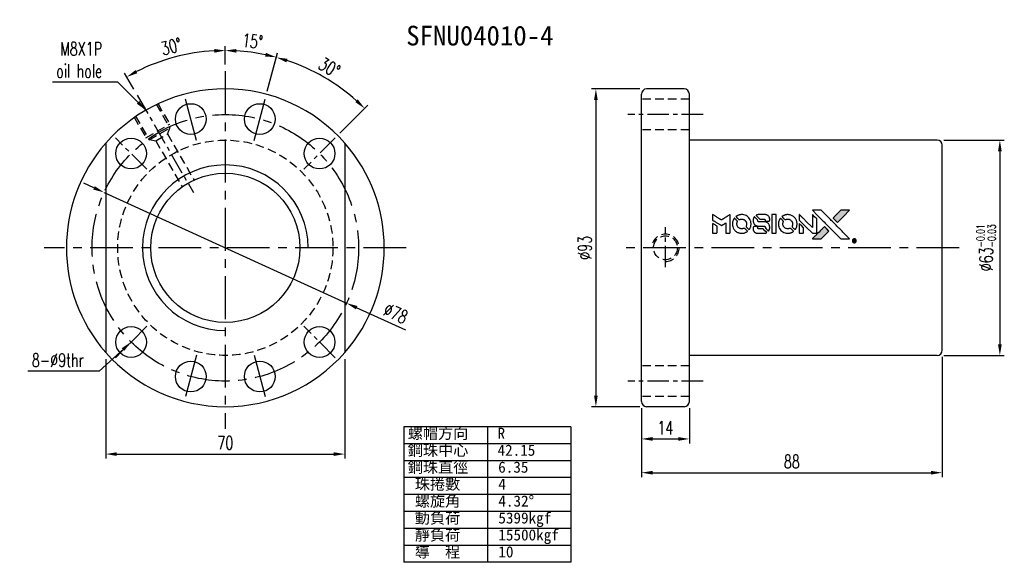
# Model space of a CAD drawing. Extents: x -262 to 1111, y 57 to 216.
import ezdxf
from ezdxf.enums import TextEntityAlignment as Align

# ---------------------------------------------------------------- set-up
doc = ezdxf.new("R2010")
doc.units = 0
doc.header["$MEASUREMENT"] = 0
doc.header["$PDMODE"] = 1
doc.linetypes.add('CENTER', pattern=[2, 1.25, -0.25, 0.25, -0.25])
doc.linetypes.add('DASHED', pattern=[0.75, 0.5, -0.25])
doc.layers.get('0').update_dxf_attribs({"linetype": 'CONTINUOUS'})
doc.layers.get('DEFPOINTS').update_dxf_attribs({"linetype": 'CONTINUOUS'})
for name, color, linetype in [('CHA', 2, 'CONTINUOUS'), ('CL', 1, 'CENTER'), ('DIM', 4, 'CONTINUOUS'), ('HID', 2, 'DASHED'), ('HIDDEN', 7, 'CONTINUOUS'), ('OUT', 3, 'CONTINUOUS')]:
    doc.layers.add(name, color=color, linetype=linetype)
doc.styles.add('CHN', font='SIMPLEX.shx', dxfattribs={"width": 0.7, "bigfont": 'CHINESET.shx'})
doc.styles.add('DIM-7', font='SIMPLEX.shx', dxfattribs={"width": 0.7, "bigfont": 'chineset.shx'})
doc.styles.add('T', font='kaiu.ttf')
doc.dimstyles.get("Standard").update_dxf_attribs({"dimscale": 1.2, "dimtxt": 4, "dimasz": 3, "dimexe": 1, "dimexo": 0.5, "dimgap": 1, "dimtad": 1, "dimdsep": 46, "dimtxsty": 'CHN', "dimcen": 0.09, "dimclrd": 256, "dimclre": 256, "dimclrt": 256, "dimadec": 0, "dimazin": 0, "dimtp": 1, "dimtm": 1, "dimtfac": 0.6, "dimtix": 1, "dimtmove": 2, "dimatfit": 3, "dimfxl": 1, "dimtvp": 0.85, "dimtolj": 1, "dimarcsym": 0})

# ---------------------------------------------------------------- blocks, each defined once
blk = doc.blocks.new('*D2')
at = {"layer": 'DEFPOINTS', "color": 0, "transparency": 16777216}
for p in [(893.17, 206.33), (883.15, 201.14), (894.93, 193.44), (891.56, 180.88), (883.15, 96.52)]:
    blk.add_point(p, dxfattribs=at)
at = {"layer": 'DIM', "color": 0, "lineweight": -2, "transparency": 16777216}
for p, q in [((883.15, 203.09), (883.15, 208.51)), ((895.43, 195.32), (898.43, 206.49))]:
    blk.add_line(p, q, dxfattribs=at)
blk.add_arc((883.15, 149.49), 57.71, 78.2268, 86.7732, dxfattribs=at)
at = {"layer": 'DIM', "color": 0, "transparency": 16777216}
for points in [[(886.38, 206.57), (886.41, 207.66), (883.15, 207.21)], [(895.05, 206.52), (894.8, 205.46), (898.09, 205.24)]]:
    blk.add_solid(points, dxfattribs=at)
at = {"layer": 'DIM', "color": 0, "transparency": 16777216, "insert": (891.11, 209.93), "char_height": 3.9, "attachment_point": 5, "rotation": 352.5, "style": 'DIM-7'}
blk.add_mtext('\\A1;15°', dxfattribs=at)
blk = doc.blocks.new('*D3')
at = {"layer": 'DEFPOINTS', "color": 0, "transparency": 16777216}
for p in [(916.23, 196.74), (894.93, 193.44), (915.32, 181.66), (891.56, 180.88), (906.13, 172.47)]:
    blk.add_point(p, dxfattribs=at)
at = {"layer": 'DIM', "color": 0, "lineweight": -2, "transparency": 16777216}
for p, q in [((895.43, 195.32), (898.41, 206.46)), ((916.7, 183.04), (924.85, 191.19))]:
    blk.add_line(p, q, dxfattribs=at)
blk.add_arc((883.15, 149.49), 57.68, 48.2291, 71.7709, dxfattribs=at)
at = {"layer": 'DIM', "color": 0, "transparency": 16777216}
for points in [[(901.04, 203.75), (901.35, 204.79), (898.08, 205.2)], [(921.94, 192.9), (921.2, 192.11), (923.93, 190.27)]]:
    blk.add_solid(points, dxfattribs=at)
at = {"layer": 'DIM', "color": 0, "transparency": 16777216, "insert": (913.61, 202.25), "char_height": 3.9, "attachment_point": 5, "rotation": 330, "style": 'DIM-7'}
blk.add_mtext('\\A1;30°', dxfattribs=at)
blk = doc.blocks.new('*D4')
at = {"layer": 'DEFPOINTS', "color": 0, "transparency": 16777216}
for p in [(873.13, 206.34), (883.15, 201.14), (857.34, 194.2), (873.8, 165.69), (883.15, 96.52)]:
    blk.add_point(p, dxfattribs=at)
at = {"layer": 'DIM', "color": 0, "lineweight": -2, "transparency": 16777216}
for p, q in [((883.15, 203.09), (883.15, 208.52)), ((856.37, 195.89), (853.64, 200.61))]:
    blk.add_line(p, q, dxfattribs=at)
blk.add_arc((883.15, 149.49), 57.73, 93.2262, 116.7738, dxfattribs=at)
at = {"layer": 'DIM', "color": 0, "transparency": 16777216}
for points in [[(879.89, 207.67), (879.92, 206.58), (883.15, 207.22)], [(857.4, 200.55), (856.89, 201.5), (854.29, 199.48)]]:
    blk.add_solid(points, dxfattribs=at)
at = {"layer": 'DIM', "color": 0, "transparency": 16777216, "insert": (867.37, 208.39), "char_height": 3.9, "attachment_point": 5, "rotation": 15, "style": 'DIM-7'}
blk.add_mtext('\\A1;30°', dxfattribs=at)
blk = doc.blocks.new('*D5')
at = {"layer": 'DEFPOINTS', "color": 0, "transparency": 16777216}
for p in [(848.15, 118.88), (918.15, 118.88), (918.15, 89.13)]:
    blk.add_point(p, dxfattribs=at)
at = {"layer": 'DIM', "color": 0, "lineweight": -2, "transparency": 16777216}
for p, q in [((848.15, 116.93), (848.15, 87.83)), ((918.15, 116.93), (918.15, 87.83)), ((851.4, 89.13), (914.9, 89.13))]:
    blk.add_line(p, q, dxfattribs=at)
at = {"layer": 'DIM', "color": 0, "transparency": 16777216}
for points in [[(851.4, 89.67), (851.4, 88.59), (848.15, 89.13)], [(914.9, 89.67), (914.9, 88.59), (918.15, 89.13)]]:
    blk.add_solid(points, dxfattribs=at)
at = {"layer": 'DIM', "color": 0, "transparency": 16777216, "insert": (883.15, 92.38), "char_height": 3.9, "attachment_point": 5, "style": 'DIM-7'}
blk.add_mtext('\\A1;70', dxfattribs=at)
blk = doc.blocks.new('*D6')
at = {"layer": 'DEFPOINTS', "color": 0, "transparency": 16777216}
for p in [(1004.96, 104.49), (1018.96, 104.49), (1018.96, 93.56)]:
    blk.add_point(p, dxfattribs=at)
at = {"layer": 'DIM', "color": 0, "lineweight": -2, "transparency": 16777216}
for p, q in [((1004.96, 102.54), (1004.96, 92.26)), ((1018.96, 102.54), (1018.96, 92.26)), ((1008.21, 93.56), (1015.71, 93.56))]:
    blk.add_line(p, q, dxfattribs=at)
at = {"layer": 'DIM', "color": 0, "transparency": 16777216}
for points in [[(1008.21, 94.1), (1008.21, 93.02), (1004.96, 93.56)], [(1015.71, 94.1), (1015.71, 93.02), (1018.96, 93.56)]]:
    blk.add_solid(points, dxfattribs=at)
at = {"layer": 'DIM', "color": 0, "transparency": 16777216, "insert": (1011.96, 96.81), "char_height": 3.9, "attachment_point": 5, "style": 'DIM-7'}
blk.add_mtext('\\A1;14', dxfattribs=at)
blk = doc.blocks.new('*D7')
at = {"layer": 'DEFPOINTS', "color": 0, "transparency": 16777216}
for p in [(1092.96, 119.49), (1004.96, 104.49), (1092.96, 83.68)]:
    blk.add_point(p, dxfattribs=at)
at = {"layer": 'DIM', "color": 0, "lineweight": -2, "transparency": 16777216}
for p, q in [((1092.96, 117.54), (1092.96, 82.38)), ((1004.96, 102.54), (1004.96, 82.38)), ((1008.21, 83.68), (1089.71, 83.68))]:
    blk.add_line(p, q, dxfattribs=at)
at = {"layer": 'DIM', "color": 0, "transparency": 16777216}
for points in [[(1008.21, 84.23), (1008.21, 83.14), (1004.96, 83.68)], [(1089.71, 84.23), (1089.71, 83.14), (1092.96, 83.68)]]:
    blk.add_solid(points, dxfattribs=at)
at = {"layer": 'DIM', "color": 0, "transparency": 16777216, "insert": (1048.96, 86.93), "char_height": 3.9, "attachment_point": 5, "style": 'DIM-7'}
blk.add_mtext('\\A1;88', dxfattribs=at)
blk = doc.blocks.new('*D8')
at = {"layer": 'DEFPOINTS', "color": 0, "transparency": 16777216}
for p in [(1006.46, 195.99), (991.61, 102.99), (1006.46, 102.99)]:
    blk.add_point(p, dxfattribs=at)
at = {"layer": 'DIM', "color": 0, "lineweight": -2, "transparency": 16777216}
for p, q in [((1004.51, 195.99), (990.31, 195.99)), ((991.61, 192.74), (991.61, 106.24)), ((1004.51, 102.99), (990.31, 102.99))]:
    blk.add_line(p, q, dxfattribs=at)
at = {"layer": 'DIM', "color": 0, "transparency": 16777216}
for points in [[(991.07, 192.74), (992.15, 192.74), (991.61, 195.99)], [(991.07, 106.24), (992.15, 106.24), (991.61, 102.99)]]:
    blk.add_solid(points, dxfattribs=at)
at = {"layer": 'DIM', "color": 0, "transparency": 16777216, "insert": (988.36, 149.49), "char_height": 3.9, "attachment_point": 5, "rotation": 90, "style": 'DIM-7'}
blk.add_mtext('\\A1;%%C93', dxfattribs=at)
blk = doc.blocks.new('*D9')
at = {"layer": 'DEFPOINTS', "color": 0, "transparency": 16777216}
for p in [(847.67, 165.68), (918.63, 133.3)]:
    blk.add_point(p, dxfattribs=at)
at = {"layer": 'DIM', "color": 0, "lineweight": -2, "transparency": 16777216}
for p, q in [((844.71, 167.03), (841.76, 168.38)), ((847.67, 165.68), (918.63, 133.3)), ((936, 125.38), (921.59, 131.95))]:
    blk.add_line(p, q, dxfattribs=at)
at = {"layer": 'DIM', "color": 0, "transparency": 16777216}
for points in [[(844.94, 167.52), (844.49, 166.54), (847.67, 165.68)], [(921.81, 132.45), (921.36, 131.46), (918.63, 133.3)]]:
    blk.add_solid(points, dxfattribs=at)
at = {"layer": 'DIM', "color": 0, "transparency": 16777216, "insert": (933.03, 130.31), "char_height": 3.9, "attachment_point": 5, "rotation": 335.4733, "style": 'DIM-7'}
blk.add_mtext('\\A1;∅78', dxfattribs=at)
blk = doc.blocks.new('*D10')
at = {"layer": 'DEFPOINTS', "color": 0, "transparency": 16777216}
for p in [(1091.46, 180.99), (1091.46, 117.99), (1109.84, 117.99)]:
    blk.add_point(p, dxfattribs=at)
at = {"layer": 'DIM', "color": 0, "lineweight": -2, "transparency": 16777216}
for p, q in [((1093.41, 180.99), (1111.14, 180.99)), ((1109.84, 177.74), (1109.84, 121.24)), ((1093.41, 117.99), (1111.14, 117.99))]:
    blk.add_line(p, q, dxfattribs=at)
at = {"layer": 'DIM', "color": 0, "transparency": 16777216}
for points in [[(1109.3, 177.74), (1110.39, 177.74), (1109.84, 180.99)], [(1109.3, 121.24), (1110.39, 121.24), (1109.84, 117.99)]]:
    blk.add_solid(points, dxfattribs=at)
at = {"layer": 'DIM', "color": 0, "transparency": 16777216, "insert": (1105.81, 149.49), "char_height": 3.9, "attachment_point": 5, "rotation": 90, "style": 'DIM-7'}
blk.add_mtext('\\A1;%%C63{\\H2.34;\\S-0.01^ -0.03;}', dxfattribs=at)

msp = doc.modelspace()

# ---------------------------------------------------------------- hatches: boundary and pattern name
at = {"linetype": 'Continuous'}
h = msp.add_hatch(color=0, dxfattribs=at)
h.dxf.hatch_style = 1
h.paths.add_polyline_path([(1065.863, 160.463), (1064.568, 160.463), (1063.273, 160.462), (1062.157, 159.339, 0.000288), (1061.73, 158.907, 0.000479), (1061.37, 158.543, 0.000013), (1061.044, 158.213, 0.197177), (1061.042, 158.208, 0.1112764), (1061.042, 158.205, 0.0015954), (1061.437, 157.806, 0.0005055), (1061.683, 157.56), (1062.325, 156.918), (1064.094, 158.691)])
h.paths.add_polyline_path([(1058.666, 153.266), (1059.8, 154.399), (1059.157, 155.042, 0.000476), (1058.91, 155.289, 0.0015067), (1058.51, 155.685, 0.2256647), (1058.504, 155.685, 0.0011115), (1057.963, 155.146, 0.0003511), (1057.628, 154.81, 0.000108), (1056.21, 153.386, 0.0006916), (1055.494, 152.665, 0.0000771), (1054.999, 152.165, 0.1975269), (1054.991, 152.147, 0.2961744), (1054.996, 152.139, 0.0041949), (1055.631, 152.133, 0.0005293), (1056.263, 152.132), (1057.533, 152.132)])

# ---------------------------------------------------------------- linework, layer by layer
at = {"color": 0}
for points in [[(1025.785, 158.387), (1025.785, 157.563), (1026.011, 157.425, -0.000297), (1026.149, 157.34, -0.000037), (1026.451, 157.155, -0.000043), (1026.81, 156.935, -0.000036), (1027.192, 156.701, 0.000044), (1027.566, 156.471, 0.000063), (1027.899, 156.267, 0.000035), (1028.18, 156.095, 0.0009), (1028.257, 156.048), (1028.367, 155.981), (1028.512, 156.071, 0.001175), (1028.595, 156.122, 0.000208), (1028.751, 156.219, 0.000225), (1028.934, 156.333, 0.000203), (1029.124, 156.451, -0.000711), (1029.304, 156.563, -0.001119), (1029.459, 156.659, -0.000263), (1029.596, 156.743, -0.04589), (1029.611, 156.75, -0.519312), (1029.624, 156.741, -0.001914), (1029.628, 156.52, -0.003124), (1029.631, 156.156, -0.000285), (1029.631, 155.248), (1029.631, 153.737), (1030.158, 153.737, 0.001727), (1030.536, 153.738, 0.025279), (1030.669, 153.746, 0.073886), (1030.747, 153.766, 0.07426), (1030.815, 153.808, 0.03264), (1030.832, 153.825, 0.01784), (1030.852, 153.847, 0.017712), (1030.87, 153.872, 0.026854), (1030.883, 153.894), (1030.912, 153.947), (1030.915, 156.582), (1030.918, 159.217), (1030.889, 159.198, -0.004595), (1030.869, 159.185, -0.00016), (1030.789, 159.135, -0.000298), (1030.694, 159.076, -0.000208), (1030.587, 159.01, 0.000986), (1030.273, 158.815, 0.00025), (1029.764, 158.497, 0.000268), (1029.221, 158.156, 0.000436), (1028.761, 157.867, -0.002932), (1028.609, 157.773, -0.004718), (1028.479, 157.694, -0.001113), (1028.364, 157.627, -0.227179), (1028.352, 157.626, -0.045982), (1028.339, 157.633, -0.000145), (1028.185, 157.727, -0.000825), (1028.011, 157.834, -0.000517), (1027.808, 157.96, 0.000056), (1027.112, 158.393, 0.000289), (1026.727, 158.632, 0.000481), (1026.44, 158.809, 0.000418), (1026.138, 158.995), (1025.785, 159.212)], [(1034.007, 159.187, 0.024131), (1033.773, 159.151, 0.022344), (1033.537, 159.092, 0.021883), (1033.302, 159.01, 0.020884), (1033.072, 158.908, 0.010669), (1032.942, 158.839, 0.010389), (1032.813, 158.764, 0.010913), (1032.698, 158.691, 0.022227), (1032.612, 158.628), (1032.58, 158.602), (1032.994, 158.195, 0.002452), (1033.156, 158.038, 0.003628), (1033.3, 157.902, 0.001662), (1033.423, 157.787, 0.070159), (1033.453, 157.766, 0.047671), (1033.476, 157.757, 0.018624), (1033.51, 157.749, 0.017921), (1033.548, 157.743, 0.018804), (1033.586, 157.739, 0.018255), (1033.638, 157.738, 0.041312), (1033.677, 157.742, 0.037164), (1033.718, 157.753, 0.012342), (1033.775, 157.774, -0.015101), (1033.913, 157.825, -0.035998), (1034.019, 157.852, -0.033244), (1034.133, 157.865, -0.011249), (1034.3, 157.869, -0.004059), (1034.435, 157.868, -0.019693), (1034.512, 157.863, -0.027943), (1034.576, 157.854, -0.014411), (1034.653, 157.835, -0.033089), (1034.839, 157.772, -0.033887), (1035.012, 157.685, -0.034021), (1035.172, 157.575, -0.033942), (1035.315, 157.446, -0.02816), (1035.443, 157.297, -0.035032), (1035.544, 157.145, -0.035269), (1035.622, 156.981, -0.029196), (1035.682, 156.797, -0.037862), (1035.72, 156.585, -0.043657), (1035.724, 156.38, -0.043064), (1035.692, 156.175, -0.035184), (1035.624, 155.964, 0.033699), (1035.591, 155.864, 0.052815), (1035.578, 155.774, 0.059167), (1035.585, 155.691, 0.058972), (1035.611, 155.612, 0.059208), (1035.649, 155.551, 0.021125), (1035.717, 155.473, 0.008691), (1035.842, 155.345, 0.000851), (1036.149, 155.042, 0.001873), (1036.307, 154.889, 0.013884), (1036.385, 154.818, 0.022355), (1036.432, 154.78, 0.341453), (1036.452, 154.781, 0.073011), (1036.491, 154.824, 0.004587), (1036.585, 154.969, 0.00748), (1036.678, 155.119, 0.016837), (1036.742, 155.236, 0.028606), (1036.868, 155.521, 0.031352), (1036.955, 155.81, 0.031004), (1037.006, 156.111, 0.0268), (1037.024, 156.431, 0.026698), (1037.006, 156.77, 0.03002), (1036.951, 157.092, 0.030357), (1036.86, 157.401, 0.028554), (1036.73, 157.705, 0.062944), (1036.355, 158.267, 0.062206), (1035.851, 158.72, 0.062448), (1035.252, 159.035, 0.064355), (1034.601, 159.188, 0.017377), (1034.471, 159.196, 0.008369), (1034.303, 159.199, 0.008367), (1034.136, 159.196, 0.01757)], [(1037.92, 158.485, 0.023289), (1037.836, 158.355, 0.026845), (1037.77, 158.224, 0.026047), (1037.716, 158.082, 0.019751), (1037.671, 157.923, 0.013249), (1037.652, 157.832, 0.025169), (1037.643, 157.759, 0.016532), (1037.638, 157.667, 0.002937), (1037.637, 157.494, 0.003317), (1037.638, 157.341, 0.011808), (1037.642, 157.242, 0.01777), (1037.649, 157.168, 0.021476), (1037.661, 157.1, 0.04325), (1037.751, 156.81, 0.045753), (1037.889, 156.545, 0.04649), (1038.07, 156.314, 0.047672), (1038.289, 156.123, 0.025315), (1038.384, 156.062, 0.015208), (1038.501, 156, 0.01512), (1038.624, 155.943, 0.022488), (1038.734, 155.902, 0.027857), (1038.907, 155.857, 0.034138), (1039.071, 155.836, 0.014286), (1039.323, 155.827, 0.00124), (1039.962, 155.826, -0.00103), (1040.355, 155.825, -0.002552), (1040.642, 155.822, -0.001594), (1040.861, 155.819, -0.047676), (1040.915, 155.812, -0.085307), (1041.011, 155.774, -0.097789), (1041.083, 155.707, -0.085947), (1041.13, 155.611, -0.051339), (1041.154, 155.485, 0.014634), (1041.159, 155.441, 0.015028), (1041.166, 155.399, 0.014927), (1041.174, 155.363, 0.059415), (1041.183, 155.341, 0.070595), (1041.217, 155.296, 0.00028), (1041.669, 154.838, 0.000111), (1042.133, 154.369, 0.200239), (1042.152, 154.361, 0.268906), (1042.165, 154.368, 0.001866), (1042.229, 154.481, 0.007532), (1042.288, 154.59, 0.017818), (1042.328, 154.673, 0.013256), (1042.365, 154.765, 0.011636), (1042.399, 154.863, 0.011528), (1042.429, 154.963, 0.012303), (1042.453, 155.062, 0.0423), (1042.474, 155.217, 0.013657), (1042.479, 155.449, 0.013857), (1042.47, 155.683, 0.037428), (1042.448, 155.847, 0.014927), (1042.42, 155.957, 0.0122), (1042.385, 156.072, 0.012518), (1042.346, 156.18, 0.023062), (1042.309, 156.265, 0.065961), (1042.1, 156.573, 0.06055), (1041.813, 156.826, 0.059676), (1041.47, 157.006, 0.060497), (1041.095, 157.099, 0.025683), (1041.015, 157.105, 0.001528), (1040.772, 157.109, 0.002124), (1040.466, 157.111, 0.001173), (1040.092, 157.112, -0.000809), (1039.436, 157.113, -0.017164), (1039.242, 157.121, -0.063931), (1039.14, 157.141, -0.108429), (1039.065, 157.186, -0.052941), (1039.023, 157.236, -0.063675), (1038.996, 157.29, -0.050562), (1038.978, 157.359, -0.020337), (1038.968, 157.456, 0.009897), (1038.963, 157.516, 0.016482), (1038.957, 157.566, 0.019019), (1038.948, 157.605, 0.06043), (1038.939, 157.63, 0.076267), (1038.897, 157.687, 0.00054), (1038.468, 158.111, 0.000307), (1038.03, 158.543, 0.142594), (1037.995, 158.562, 0.232419), (1037.985, 158.559, 0.022995), (1037.966, 158.542, 0.024627), (1037.943, 158.517, 0.015407)], [(1039.114, 159.192, 0.018538), (1039.032, 159.182, 0.010695), (1038.934, 159.163, 0.01068), (1038.836, 159.14, 0.017678), (1038.755, 159.117, 0.013849), (1038.663, 159.083, 0.011814), (1038.568, 159.043, 0.004513), (1038.48, 159.002, 0.290035), (1038.471, 158.989, 0.196418), (1038.474, 158.981, 0.000124), (1038.631, 158.821, 0.001477), (1038.807, 158.643, 0.000898), (1039.016, 158.434), (1039.56, 157.89), (1040.242, 157.886, -0.001471), (1040.757, 157.882, -0.028714), (1040.915, 157.871, -0.097073), (1041.004, 157.842, -0.084199), (1041.08, 157.78, -0.042698), (1041.116, 157.731, -0.053912), (1041.141, 157.68, -0.051004), (1041.154, 157.623, -0.032967), (1041.159, 157.555, 0.00807), (1041.159, 157.521, 0.003023), (1041.161, 157.472, 0.002994), (1041.164, 157.419, 0.003629), (1041.167, 157.369), (1041.175, 157.252), (1041.697, 157.252, 0.001618), (1041.946, 157.253, 0.005206), (1042.112, 157.256, 0.00535), (1042.227, 157.26, 0.060675), (1042.272, 157.268, 0.048484), (1042.297, 157.278, 0.02389), (1042.326, 157.296, 0.022812), (1042.356, 157.317, 0.02462), (1042.383, 157.341, 0.061781), (1042.436, 157.407, 0.080179), (1042.466, 157.478, 0.048561), (1042.48, 157.58, 0.010021), (1042.483, 157.761, 0.016602), (1042.475, 158.004, 0.031409), (1042.45, 158.199, 0.036474), (1042.404, 158.368, 0.03439), (1042.333, 158.532, 0.065928), (1042.154, 158.79, 0.069066), (1041.915, 158.988, 0.065697), (1041.621, 159.121, 0.051559), (1041.277, 159.188, 0.020904), (1041.093, 159.196, 0.000451), (1040.192, 159.199, 0.000419), (1039.286, 159.2, 0.022759)], [(1043.111, 156.472), (1043.114, 153.743), (1043.649, 153.743), (1044.185, 153.743), (1044.248, 153.776, 0.071429), (1044.301, 153.813, 0.054799), (1044.347, 153.868, 0.053585), (1044.381, 153.932, 0.060698), (1044.399, 153.999, 0.033975), (1044.406, 154.112, 0.000112), (1044.406, 155.499, 0.000726), (1044.404, 156.858, 0.001084), (1044.398, 158.045), (1044.39, 159.201), (1043.749, 159.201), (1043.107, 159.201)], [(1047.464, 159.187, 0.023681), (1047.238, 159.152, 0.022402), (1047.011, 159.096, 0.021929), (1046.786, 159.018, 0.020503), (1046.563, 158.919, 0.013745), (1046.436, 158.852, 0.009767), (1046.298, 158.771, 0.009658), (1046.172, 158.69, 0.027804), (1046.089, 158.627), (1046.058, 158.601), (1046.458, 158.2, 0.002053), (1046.652, 158.008, 0.006738), (1046.782, 157.883, 0.007826), (1046.875, 157.8, 0.063909), (1046.922, 157.768, 0.061532), (1046.993, 157.742, 0.068674), (1047.066, 157.737, 0.052072), (1047.154, 157.751, 0.019648), (1047.272, 157.788, -0.018366), (1047.416, 157.833, -0.0288), (1047.543, 157.86, -0.029061), (1047.672, 157.873, -0.019155), (1047.82, 157.873, -0.053809), (1048.141, 157.825, -0.058833), (1048.434, 157.711, -0.058566), (1048.694, 157.532, -0.052525), (1048.915, 157.29, -0.044733), (1049.04, 157.086, -0.040573), (1049.132, 156.855, -0.041123), (1049.184, 156.617, -0.04951), (1049.192, 156.387, -0.017369), (1049.181, 156.28, -0.024255), (1049.163, 156.185, -0.023787), (1049.136, 156.091, -0.015798), (1049.097, 155.985, 0.010631), (1049.071, 155.919, 0.033653), (1049.058, 155.873, 0.037806), (1049.052, 155.828, 0.016307), (1049.05, 155.768, 0.068179), (1049.066, 155.653, 0.095747), (1049.113, 155.56, 0.033418), (1049.223, 155.436, 0.002133), (1049.569, 155.097, 0.001452), (1049.765, 154.907, 0.012393), (1049.855, 154.825, 0.020479), (1049.908, 154.782, 0.344362), (1049.93, 154.783, 0.074287), (1049.972, 154.83, 0.005454), (1050.067, 154.977, 0.008391), (1050.161, 155.133, 0.017097), (1050.228, 155.258, 0.027375), (1050.338, 155.517, 0.02835), (1050.418, 155.784, 0.027723), (1050.469, 156.063, 0.023913), (1050.492, 156.361, 0.027047), (1050.482, 156.718, 0.031685), (1050.434, 157.053, 0.032425), (1050.345, 157.373, 0.031013), (1050.215, 157.683, 0.037914), (1049.996, 158.051, 0.040153), (1049.729, 158.373, 0.039834), (1049.411, 158.652, 0.036173), (1049.043, 158.886, 0.040752), (1048.682, 159.044, 0.035885), (1048.285, 159.15, 0.035491), (1047.872, 159.198, 0.037615)], [(1051.132, 158.4), (1051.132, 157.571), (1053.052, 155.654), (1054.972, 153.737), (1055.507, 153.74, 0.0008), (1055.851, 153.743, 0.010795), (1055.977, 153.747, 0.030495), (1056.046, 153.754, 0.080372), (1056.093, 153.771, 0.03816), (1056.139, 153.8, 0.041799), (1056.178, 153.835, 0.042486), (1056.211, 153.876, 0.042078), (1056.236, 153.922, 0.099276), (1056.25, 153.987, 0.003302), (1056.254, 154.253, 0.002586), (1056.256, 154.719, 0.000204), (1056.254, 155.96), (1056.251, 157.947), (1055.611, 158.583), (1054.972, 159.22), (1054.966, 157.311), (1054.96, 155.402), (1053.081, 157.29, 0.000253), (1052.358, 158.016, 0.000412), (1051.744, 158.631, 0.000041), (1051.193, 159.181, 0.041338), (1051.167, 159.203), (1051.132, 159.228)], [(1056.514, 158.905, -0.000056), (1057.289, 158.129, -0.000021), (1058.376, 157.039, -0.000021), (1059.56, 155.852, -0.000025), (1060.67, 154.74), (1063.271, 152.132), (1064.56, 152.135), (1065.849, 152.138), (1064.111, 153.888, 0.000274), (1063.275, 154.729, 0.000123), (1062.176, 155.833, 0.000121), (1061.013, 156.999, 0.000165), (1059.964, 158.05), (1057.555, 160.462), (1056.257, 160.462), (1054.96, 160.462)], [(1062.157, 159.339, 0.000288), (1061.73, 158.907, 0.000479), (1061.369, 158.543, 0.000013), (1061.044, 158.213, 0.197177), (1061.042, 158.208, 0.197497), (1061.044, 158.203, 0.00004), (1061.23, 158.015, 0.000836), (1061.437, 157.806, 0.000505), (1061.683, 157.56), (1062.325, 156.918), (1064.094, 158.691), (1065.863, 160.463), (1064.568, 160.463), (1063.273, 160.462)], [(1025.785, 155.189), (1025.785, 153.737), (1026.313, 153.737, 0.000842), (1026.65, 153.737, 0.010591), (1026.777, 153.741, 0.028995), (1026.849, 153.748, 0.069543), (1026.899, 153.764, 0.051063), (1026.946, 153.792, 0.039932), (1026.99, 153.831, 0.039414), (1027.029, 153.877, 0.045845), (1027.057, 153.927, 0.094811), (1027.069, 153.978, 0.007124), (1027.074, 154.12, 0.004713), (1027.077, 154.363, 0.000534), (1027.077, 154.915), (1027.076, 155.857), (1026.943, 155.939, 0.000828), (1026.555, 156.178, 0.000879), (1026.174, 156.411, 0.000048), (1025.802, 156.638, 0.137596), (1025.791, 156.641, 0.413028), (1025.788, 156.639, 0.000016), (1025.786, 156.214, 0.000623), (1025.785, 155.746, 0.000374)], [(1032.081, 158.077, 0.064158), (1031.744, 157.444, 0.06356), (1031.576, 156.744, 0.064004), (1031.59, 156.029, 0.066747), (1031.785, 155.352, 0.04321), (1032.017, 154.928, 0.044737), (1032.316, 154.555, 0.044901), (1032.675, 154.243, 0.044184), (1033.086, 153.998, 0.026293), (1033.398, 153.868, 0.033344), (1033.699, 153.782, 0.033227), (1034.009, 153.737, 0.025815), (1034.351, 153.728, 0.023119), (1034.677, 153.751, 0.031044), (1034.969, 153.804, 0.031337), (1035.249, 153.893, 0.024258), (1035.543, 154.022, 0.015622), (1035.645, 154.078, 0.008495), (1035.768, 154.152, 0.008415), (1035.885, 154.228, 0.020814), (1035.967, 154.289), (1036.005, 154.319), (1035.612, 154.715, 0.002843), (1035.318, 155.009, 0.033917), (1035.196, 155.114, 0.087906), (1035.105, 155.16, 0.073302), (1034.998, 155.176, 0.022047), (1034.946, 155.174, 0.026465), (1034.897, 155.167, 0.022233), (1034.843, 155.154, 0.009985), (1034.773, 155.132, -0.039011), (1034.52, 155.069, -0.044398), (1034.271, 155.049, -0.045096), (1034.026, 155.074, -0.04265), (1033.784, 155.142, -0.071154), (1033.443, 155.33, -0.068827), (1033.164, 155.608, -0.068713), (1032.971, 155.951, -0.070507), (1032.88, 156.331, -0.028605), (1032.874, 156.494, -0.031418), (1032.887, 156.651, -0.031044), (1032.92, 156.807, -0.02668), (1032.973, 156.966, 0.038913), (1033.002, 157.06, 0.043732), (1033.014, 157.154, 0.047754), (1033.01, 157.239, 0.075756), (1032.989, 157.31, 0.07294), (1032.964, 157.346, 0.003456), (1032.864, 157.454, 0.005023), (1032.733, 157.592, 0.002422), (1032.562, 157.765, 0.000819), (1032.408, 157.92, 0.001349), (1032.277, 158.051, 0.0001), (1032.159, 158.167, 0.205335), (1032.154, 158.169, 0.219821), (1032.15, 158.167, 0.002494), (1032.13, 158.142, 0.007089), (1032.107, 158.112, 0.004494)], [(1037.847, 155.661, 0.065483), (1037.784, 155.63, 0.053271), (1037.727, 155.581, 0.052018), (1037.68, 155.521, 0.0556), (1037.647, 155.453, 0.036839), (1037.636, 155.409, 0.026922), (1037.629, 155.359, 0.016905), (1037.626, 155.289, 0.004317), (1037.625, 155.176, 0.016369), (1037.634, 154.941, 0.029936), (1037.659, 154.75, 0.03418), (1037.703, 154.582, 0.031327), (1037.771, 154.417, 0.046935), (1037.894, 154.214, 0.054053), (1038.047, 154.048, 0.053701), (1038.234, 153.918, 0.045364), (1038.454, 153.822, 0.032479), (1038.649, 153.772, 0.03386), (1038.847, 153.747, 0.013578), (1039.157, 153.739, 0.001155), (1039.956, 153.74, 0.000413), (1040.641, 153.744, 0.005008), (1040.904, 153.748, 0.013199), (1041.053, 153.756, 0.033956), (1041.16, 153.772, 0.013909), (1041.27, 153.799, 0.010864), (1041.389, 153.835, 0.010938), (1041.497, 153.872, 0.028702), (1041.572, 153.905), (1041.629, 153.934), (1041.078, 154.492), (1040.528, 155.05), (1039.885, 155.05, -0.001504), (1039.61, 155.05, -0.00328), (1039.399, 155.053, -0.001901), (1039.234, 155.056, -0.061333), (1039.194, 155.062, -0.063621), (1039.139, 155.086, -0.048633), (1039.085, 155.124, -0.046769), (1039.037, 155.174, -0.047961), (1039.001, 155.232, -0.02678), (1038.979, 155.281, -0.050957), (1038.967, 155.322, -0.029398), (1038.962, 155.378, -0.00401), (1038.957, 155.496), (1038.952, 155.686), (1038.435, 155.685, 0.001061), (1038.125, 155.684, 0.009147), (1037.987, 155.681, 0.020721), (1037.905, 155.674, 0.051619)], [(1045.549, 158.072, 0.018008), (1045.472, 157.954, 0.009842), (1045.385, 157.805, 0.009807), (1045.304, 157.649, 0.015716), (1045.241, 157.513, 0.048467), (1045.087, 157.025, 0.045841), (1045.027, 156.507, 0.046006), (1045.062, 155.988, 0.049638), (1045.191, 155.499, 0.064819), (1045.528, 154.862, 0.06695), (1046.014, 154.34, 0.066691), (1046.623, 153.964, 0.063505), (1047.319, 153.754, 0.03135), (1047.497, 153.735, 0.010439), (1047.759, 153.73, 0.010391), (1048.021, 153.735, 0.032408), (1048.196, 153.754, 0.015696), (1048.402, 153.796, 0.018095), (1048.596, 153.85, 0.018551), (1048.78, 153.916, 0.018352), (1048.96, 153.996, 0.015568), (1049.079, 154.059, 0.009832), (1049.214, 154.139, 0.009795), (1049.34, 154.221, 0.023727), (1049.429, 154.287), (1049.465, 154.316), (1049.072, 154.714, 0.001528), (1048.85, 154.939, 0.010022), (1048.736, 155.049, 0.019586), (1048.662, 155.112, 0.061865), (1048.606, 155.145, 0.055054), (1048.522, 155.172, 0.061607), (1048.438, 155.179, 0.048725), (1048.339, 155.165, 0.020221), (1048.209, 155.128, -0.017722), (1048.069, 155.087, -0.02685), (1047.945, 155.062, -0.02759), (1047.822, 155.051, -0.020233), (1047.684, 155.052, -0.04793), (1047.422, 155.091, -0.048386), (1047.172, 155.178, -0.047866), (1046.942, 155.313, -0.044964), (1046.736, 155.492, -0.04333), (1046.563, 155.706, -0.050921), (1046.44, 155.935, -0.051473), (1046.367, 156.183, -0.0459), (1046.343, 156.45, -0.019014), (1046.348, 156.579, -0.024114), (1046.363, 156.697, -0.025081), (1046.388, 156.81, -0.023892), (1046.425, 156.921, 0.008624), (1046.457, 157.009, 0.026486), (1046.475, 157.07, 0.035074), (1046.483, 157.122, 0.02756), (1046.485, 157.179, 0.087163), (1046.467, 157.271, 0.073291), (1046.417, 157.357, 0.028074), (1046.31, 157.48, 0.002594), (1046.025, 157.767), (1045.62, 158.173)], [(1051.132, 155.182), (1051.132, 153.736), (1051.671, 153.74), (1052.21, 153.743), (1052.273, 153.782, 0.03146), (1052.301, 153.802, 0.026444), (1052.329, 153.827, 0.026444), (1052.353, 153.854, 0.031457), (1052.374, 153.883), (1052.412, 153.945), (1052.416, 154.661), (1052.419, 155.377), (1051.786, 156.003, 0.000745), (1051.542, 156.243, 0.001228), (1051.335, 156.444, 0.000087), (1051.149, 156.625, 0.195134), (1051.142, 156.628, 0.412117), (1051.138, 156.624, 0.000048), (1051.135, 156.203, 0.00109), (1051.133, 155.737, 0.000653)], [(1057.628, 154.81, 0.000108), (1056.21, 153.386, 0.000692), (1055.493, 152.664, 0.000077), (1054.999, 152.165, 0.197527), (1054.991, 152.147, 0.410182), (1055, 152.139, 0.000493), (1055.264, 152.135, 0.002424), (1055.631, 152.133, 0.000529), (1056.262, 152.132), (1057.533, 152.132), (1058.666, 153.266), (1059.8, 154.399), (1059.157, 155.042, 0.000476), (1058.91, 155.289, 0.000789), (1058.7, 155.497, 0.000035), (1058.512, 155.684, 0.19758), (1058.507, 155.686, 0.198396), (1058.502, 155.684, 0.000019), (1058.246, 155.428, 0.000582), (1057.963, 155.146, 0.000351)], [(1067.095, 152.087, 0.082374), (1066.929, 152.011, 0.083404), (1066.797, 151.886, 0.082663), (1066.712, 151.723, 0.07897), (1066.683, 151.54, 0.084941), (1066.718, 151.334, 0.08953), (1066.819, 151.156, 0.090743), (1066.974, 151.026, 0.090193), (1067.166, 150.96, 0.10067), (1067.384, 150.97, 0.099454), (1067.581, 151.064, 0.097736), (1067.729, 151.229, 0.09365), (1067.806, 151.44, 0.07584), (1067.808, 151.602, 0.068415), (1067.763, 151.764, 0.068328), (1067.675, 151.907, 0.075277), (1067.554, 152.016, 0.059367), (1067.452, 152.068, 0.048986), (1067.334, 152.098, 0.048519), (1067.211, 152.105, 0.055347)], [(1067.016, 151.527), (1067.016, 151.202), (1067.053, 151.202), (1067.091, 151.202), (1067.095, 151.339), (1067.098, 151.476), (1067.178, 151.48), (1067.257, 151.484), (1067.313, 151.397, -0.003356), (1067.336, 151.36, -0.002757), (1067.361, 151.32, -0.002784), (1067.383, 151.283, -0.007382), (1067.398, 151.256, 0.019487), (1067.417, 151.225, 0.098302), (1067.431, 151.211, 0.116932), (1067.448, 151.204, 0.032798), (1067.478, 151.202), (1067.527, 151.202), (1067.492, 151.263, 0.005748), (1067.475, 151.292, 0.002522), (1067.452, 151.33, 0.002495), (1067.426, 151.37, 0.00334), (1067.403, 151.406), (1067.348, 151.489), (1067.393, 151.512, 0.066516), (1067.436, 151.542, 0.085926), (1067.465, 151.58, 0.082934), (1067.481, 151.627, 0.05747), (1067.483, 151.683, 0.023576), (1067.479, 151.716, 0.043538), (1067.472, 151.742, 0.050891), (1067.462, 151.764, 0.049897), (1067.448, 151.783, 0.067884), (1067.405, 151.818, 0.077412), (1067.357, 151.839, 0.049266), (1067.289, 151.849, 0.012208), (1067.175, 151.852), (1067.016, 151.852)], [(1067.364, 151.749, -0.120545), (1067.388, 151.718, -0.09136), (1067.398, 151.677, -0.087576), (1067.393, 151.633, -0.098026), (1067.373, 151.595, -0.079907), (1067.355, 151.579, -0.087697), (1067.332, 151.569, -0.041371), (1067.297, 151.564, -0.005557), (1067.221, 151.561), (1067.092, 151.556), (1067.092, 151.666), (1067.092, 151.775), (1067.211, 151.775, -0.007471), (1067.277, 151.774, -0.035301), (1067.315, 151.771, -0.060486), (1067.341, 151.763, -0.063546)]]:
    msp.add_lwpolyline(points, format="xyb", close=True, dxfattribs=at)
at = {"layer": 'CL', "color": 0, "ltscale": 10}
for p, q in [((883.151, 201.143), (883.151, 96.517)), ((874.739, 180.884), (871.375, 193.441)), ((891.563, 180.884), (894.927, 193.441)), ((936.125, 149.491), (830.177, 149.491)), ((1097.961, 149.491), (998.708, 149.491)), ((874.739, 118.098), (871.375, 105.541)), ((891.563, 118.098), (894.927, 105.541))]:
    msp.add_line(p, q, dxfattribs=at)
at = {"layer": 'CL', "color": 0, "ltscale": 5}
for p, q in [((857.34, 194.196), (873.799, 165.689)), ((1022.961, 188.491), (1000.961, 188.491)), ((860.17, 172.472), (850.978, 181.664)), ((915.324, 181.664), (906.132, 172.472)), ((1011.961, 143.773), (1011.961, 155.49)), ((860.17, 126.51), (850.978, 117.318)), ((915.324, 117.318), (906.132, 126.51)), ((1022.961, 110.491), (1000.961, 110.491))]:
    msp.add_line(p, q, dxfattribs=at)
at = {"layer": 'CL', "color": 0, "ltscale": 10}
msp.add_circle((883.151, 149.491), 39, dxfattribs=at)
at = {"layer": 'DIM', "color": 0}
for p, q in [((984.311, 97.111), (935.401, 97.111)), ((935.401, 97.111), (935.401, 57.461)), ((959.856, 97.111), (959.856, 57.461)), ((984.311, 97.111), (984.311, 57.461)), ((984.311, 92.155), (935.401, 92.155)), ((984.311, 87.199), (935.401, 87.199)), ((984.311, 82.242), (935.401, 82.242)), ((984.311, 77.286), (935.401, 77.286)), ((984.311, 72.33), (935.401, 72.33)), ((984.311, 67.373), (935.401, 67.373)), ((984.311, 62.417), (935.401, 62.417)), ((984.311, 57.461), (935.401, 57.461))]:
    msp.add_line(p, q, dxfattribs=at)
for start, end in [(138.82378, 221.17622), (318.82378, 41.17622)]:
    msp.add_arc((883.151, 149.491), 46.5, start, end, dxfattribs=at)
at = {"layer": 'DIM', "color": 0, "ltscale": 5}
msp.add_arc((883.151, 149.491), 24.25, 0, 270, dxfattribs=at)
at = {"layer": 'HID', "color": 0, "ltscale": 5}
for p, q in [((862.932, 191.511), (866.932, 184.583)), ((863.365, 191.761), (866.865, 185.699)), ((1018.961, 192.991), (1004.961, 192.991)), ((856.437, 187.761), (859.937, 181.699)), ((856.87, 188.011), (860.87, 181.083)), ((859.937, 181.699), (866.865, 185.699)), ((860.87, 181.083), (866.932, 184.583)), ((866.845, 184.533), (866.233, 182.794)), ((862.769, 180.794), (866.233, 182.794)), ((866.233, 182.794), (874.009, 169.326)), ((1018.961, 183.991), (1004.961, 183.991)), ((860.956, 181.133), (862.769, 180.794)), ((862.769, 180.794), (870.545, 167.326)), ((1018.961, 114.991), (1004.961, 114.991)), ((1018.961, 105.991), (1004.961, 105.991))]:
    msp.add_line(p, q, dxfattribs=at)
msp.add_circle((883.151, 149.491), 31.5, dxfattribs=at)
at = {"layer": 'HIDDEN', "color": 0, "linetype": 'DASHED', "ltscale": 5}
msp.add_circle((1011.961, 149.491), 3.5, dxfattribs=at)
msp.add_arc((1011.961, 149.491), 4, 270, 180, dxfattribs=at)
at = {"layer": 'OUT', "color": 0, "ltscale": 5}
for p, q in [((1017.461, 195.991), (1006.461, 195.991)), ((1004.961, 104.491), (1004.961, 194.491)), ((1018.961, 104.491), (1018.961, 194.491)), ((1091.461, 180.991), (1018.961, 180.991)), ((1092.961, 119.491), (1092.961, 179.491)), ((1091.461, 117.991), (1018.961, 117.991))]:
    msp.add_line(p, q, dxfattribs=at)
at = {"layer": 'OUT', "color": 0, "ltscale": 10}
for p, q in [((848.151, 180.106), (848.151, 118.877)), ((918.151, 180.106), (918.151, 118.877))]:
    msp.add_line(p, q, dxfattribs=at)
at = {"layer": 'OUT', "color": 0, "linetype": 'Continuous', "ltscale": 5}
msp.add_line((1017.461, 102.991), (1006.461, 102.991), dxfattribs=at)
at = {"layer": 'OUT', "color": 0}
for centre in [(873.057, 187.162), (893.245, 187.162), (855.574, 177.068), (910.728, 177.068), (855.574, 121.914), (910.728, 121.914), (873.057, 111.82), (893.245, 111.82)]:
    msp.add_circle(centre, 4.5, dxfattribs=at)
at = {"layer": 'OUT', "color": 0, "ltscale": 5}
msp.add_circle((883.151, 149.491), 21.84, dxfattribs=at)
at = {"layer": 'OUT', "color": 0}
for start, end in [(41.17622, 138.82378), (221.17622, 318.82378)]:
    msp.add_arc((883.151, 149.491), 46.5, start, end, dxfattribs=at)
at = {"layer": 'OUT', "color": 0, "ltscale": 5}
for centre, start, end in [((1006.461, 194.491), 90, 180), ((1017.461, 194.491), 0, 90), ((1091.461, 179.491), 0, 90), ((1091.461, 119.491), 270, 0), ((1006.461, 104.491), 180, 270), ((1017.461, 104.491), 270, 0)]:
    msp.add_arc(centre, 1.5, start, end, dxfattribs=at)

# ---------------------------------------------------------------- texts
at = {"layer": 'CHA', "color": 0, "style": 'T'}
msp.add_text('SFNU04010-4', height=5.76, dxfattribs=at).set_placement((957.653, 211.578), align=Align.MIDDLE)
at = {"layer": 'DIM', "color": 0, "style": 'T'}
for s, p in [('螺帽方向', (936.549, 93.593)), ('R', (962.823, 93.593)), ('鋼珠中心', (936.549, 88.637)), ('42.15', (962.823, 88.637)), ('鋼珠直徑', (936.549, 83.68)), ('6.35', (963.021, 83.68)), ('珠捲數', (938.613, 78.724)), ('4', (963.068, 78.724)), ('螺旋角', (938.613, 73.768)), ('4.32%%D', (963.068, 73.768)), ('動負荷', (938.613, 68.811)), ('5399kgf', (963.068, 68.811)), ('靜負荷', (938.613, 63.855)), ('15500kgf', (963.068, 63.855)), ('導  程', (938.613, 58.899)), ('10', (963.068, 58.899))]:
    msp.add_text(s, height=3.25, dxfattribs=at).set_placement(p)
at = {"layer": 'DIM', "color": 0, "char_height": 3.9, "attachment_point": 9, "style": 'DIM-7'}
for s, insert in [('\\A1;M8X1P\\Poil hole', (847.103, 199.273)), ('8-%%C9thr', (841.726, 114.663))]:
    msp.add_mtext(s, dxfattribs=dict(at, insert=insert))

# ---------------------------------------------------------------- dimensions: what is measured, and where the dimension line sits
at = {"layer": 'DIM', "color": 0}
for base, line1, line2, picture, middle in [((873.127, 206.34), ((857.34, 194.196), (873.799, 165.689)), ((883.151, 201.143), (883.151, 96.517)), '*D4', (867.369, 208.389)), ((893.173, 206.329), ((883.151, 201.143), (883.151, 96.517)), ((891.563, 180.884), (894.927, 193.441)), '*D2', (891.108, 209.934)), ((916.232, 196.736), ((915.324, 181.664), (906.132, 172.472)), ((891.563, 180.884), (894.927, 193.441)), '*D3', (913.614, 202.254))]:
    dim = msp.add_angular_dim_2l(base=base, line1=line1, line2=line2, dimstyle='STANDARD', override={"dimscale": 1.3, "dimtxt": 3, "dimasz": 2.5, "dimexo": 1.5, "dimlfac": 0.5, "dimtxsty": 'DIM-7', "dimclrd": 0, "dimclre": 0, "dimclrt": 0, "dimtvp": 0.971429}, dxfattribs=at)
    dim.commit()
    dim.dimension.update_dxf_attribs({"geometry": picture, "text_midpoint": middle})
for base, p1, p2, override, picture, middle in [((991.609, 102.991), (1006.461, 195.991), (1006.461, 102.991), {"dimscale": 1.3, "dimtxt": 3, "dimasz": 2.5, "dimexo": 1.5, "dimtxsty": 'DIM-7', "dimclrd": 0, "dimclre": 0, "dimclrt": 0, "dimtvp": 0.971429}, '*D8', (988.359, 149.491)), ((1109.844, 117.991), (1091.461, 180.991), (1091.461, 117.991), {"dimscale": 1.3, "dimtxt": 3, "dimasz": 2.5, "dimexo": 1.5, "dimgap": 1, "dimtxsty": 'DIM-7', "dimclrd": 0, "dimclre": 0, "dimclrt": 0, "dimtol": 1, "dimlim": 0, "dimtp": -0.01, "dimtm": 0.03, "dimtvp": 0.971429}, '*D10', (1105.814, 149.491))]:
    dim = msp.add_linear_dim(base=base, p1=p1, p2=p2, angle=90, text='%%C<>', dimstyle='STANDARD', override=override, dxfattribs=at)
    dim.commit()
    dim.dimension.update_dxf_attribs({"geometry": picture, "text_midpoint": middle})
dim = msp.add_diameter_dim_2p(p1=(847.67, 165.681), p2=(918.632, 133.301), dimstyle='STANDARD', override={"dimscale": 1.3, "dimtxt": 3, "dimasz": 2.5, "dimexo": 1.5, "dimtxsty": 'DIM-7', "dimclrd": 0, "dimclre": 4, "dimclrt": 0, "dimtmove": 0, "dimtvp": 0.971429}, dxfattribs=at)
dim.commit()
dim.dimension.update_dxf_attribs({"geometry": '*D9', "text_midpoint": (931.678, 127.349), "dimtype": 163})
for base, p1, p2, picture, middle in [((918.151, 89.128), (848.151, 118.877), (918.151, 118.877), '*D5', (883.151, 92.378)), ((1092.961, 83.684), (1004.961, 104.491), (1092.961, 119.491), '*D7', (1048.961, 86.934)), ((1018.961, 93.561), (1004.961, 104.491), (1018.961, 104.491), '*D6', (1011.961, 96.811))]:
    dim = msp.add_linear_dim(base=base, p1=p1, p2=p2, dimstyle='STANDARD', override={"dimscale": 1.3, "dimtxt": 3, "dimasz": 2.5, "dimexo": 1.5, "dimtxsty": 'DIM-7', "dimclrd": 0, "dimclre": 0, "dimclrt": 0, "dimtvp": 0.971429}, dxfattribs=at)
    dim.commit()
    dim.dimension.update_dxf_attribs({"geometry": picture, "text_midpoint": middle})

# ---------------------------------------------------------------- leaders
at = {"layer": 'DIM', "color": 0, "annotation_type": 0, "has_hookline": 1, "hookline_direction": 1}
for points, text_width in [([(859.901, 189.761), (851.653, 197.973), (848.403, 197.973)], 14.56), ([(855.574, 121.914), (846.276, 113.363), (843.026, 113.363)], 16.38)]:
    msp.add_leader(points, dimstyle='STANDARD', override={"dimscale": 1.3, "dimtxt": 3, "dimasz": 2.5, "dimexo": 1.5, "dimgap": 1, "dimtad": 1, "dimtxsty": 'DIM-7', "dimclrd": 0, "dimclre": 4, "dimclrt": 4, "dimtvp": 0.971429}, dxfattribs=dict(at, text_width=text_width))

doc.saveas('drawing.dxf')
